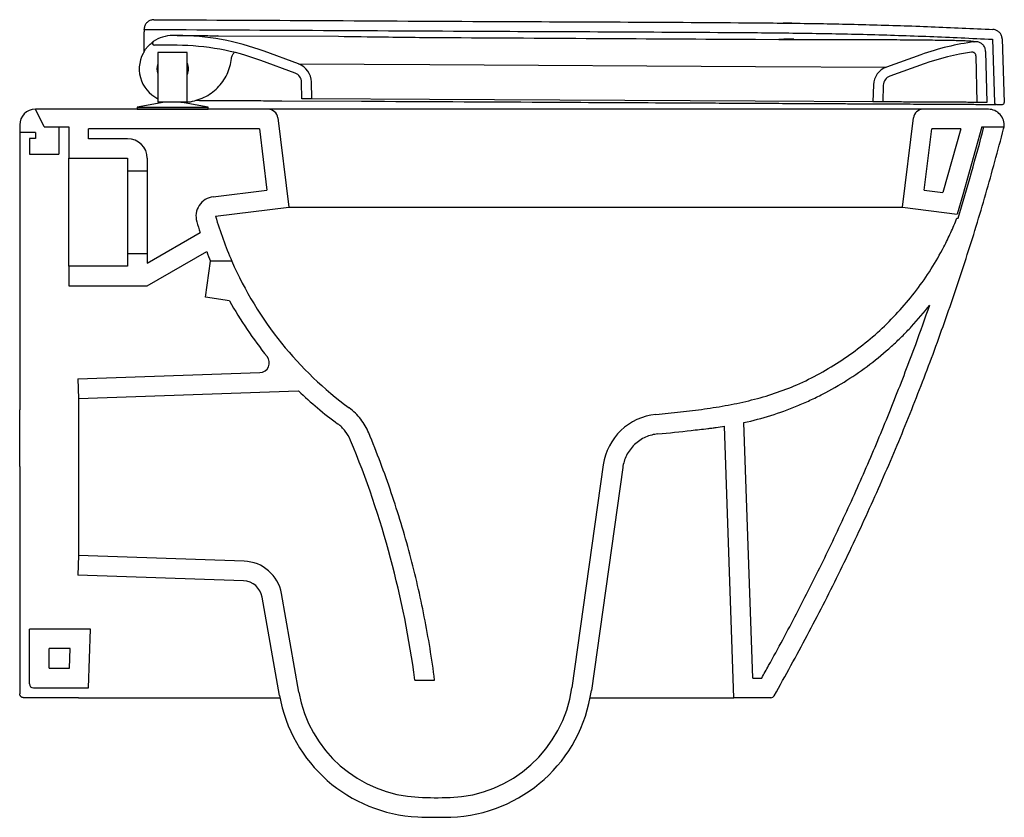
# Model space of a CAD drawing. Header units: millimetres. Extents: x 5067.061 to 5067.562, y 2508.844 to 2509.251.
import ezdxf

# ---------------------------------------------------------------- set-up
doc = ezdxf.new("R2010")
doc.units = ezdxf.units.MM
doc.layers.add('SANINDUSA', color=3, linetype='Continuous')

msp = doc.modelspace()

# ---------------------------------------------------------------- linework, layer by layer
at = {"layer": 'SANINDUSA'}
for p, q in [((5067.454083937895, 2509.248718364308), (5067.449686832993, 2509.248778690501)), ((5067.123879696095, 2509.242608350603), (5067.123879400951, 2509.242557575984)), ((5067.123950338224, 2509.244497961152), (5067.123950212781, 2509.244502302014)), ((5067.123996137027, 2509.245556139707), (5067.12400449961, 2509.24574803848)), ((5067.140848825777, 2509.242469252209), (5067.13860709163, 2509.242480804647)), ((5067.140848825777, 2509.242469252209), (5067.155578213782, 2509.242393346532)), ((5067.155459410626, 2509.242393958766), (5067.155578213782, 2509.242393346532)), ((5067.161724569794, 2509.242312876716), (5067.161606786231, 2509.242362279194)), ((5067.161606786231, 2509.242362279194), (5067.223062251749, 2509.242045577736)), ((5067.140823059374, 2509.2374693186), (5067.129254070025, 2509.237528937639)), ((5067.264371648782, 2509.241529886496), (5067.269605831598, 2509.241467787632)), ((5067.2696082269, 2509.241480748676), (5067.269605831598, 2509.241467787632)), ((5067.435603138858, 2509.24051754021), (5067.447489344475, 2509.240498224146)), ((5067.447494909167, 2509.240513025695), (5067.447489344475, 2509.240498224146)), ((5067.447489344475, 2509.240498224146), (5067.45506586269, 2509.240504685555)), ((5067.556322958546, 2509.240543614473), (5067.557395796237, 2509.208283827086)), ((5067.561320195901, 2509.240709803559), (5067.562396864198, 2509.208334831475)), ((5067.131019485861, 2509.233861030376), (5067.131019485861, 2509.208491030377)), ((5067.146019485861, 2509.233861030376), (5067.131019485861, 2509.233861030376)), ((5067.146019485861, 2509.208491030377), (5067.146019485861, 2509.233861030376)), ((5067.202732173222, 2509.227942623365), (5067.185270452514, 2509.234400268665)), ((5067.519861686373, 2509.23267600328), (5067.502334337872, 2509.226398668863)), ((5067.552891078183, 2509.234390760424), (5067.553438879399, 2509.208342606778)), ((5067.200997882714, 2509.223253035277), (5067.183536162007, 2509.229710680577)), ((5067.202732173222, 2509.227942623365), (5067.26953435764, 2509.227598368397)), ((5067.26953435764, 2509.227598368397), (5067.435532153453, 2509.22674292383)), ((5067.521547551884, 2509.227968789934), (5067.504020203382, 2509.221691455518)), ((5067.547939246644, 2509.232042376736), (5067.548437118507, 2509.208368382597)), ((5067.435532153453, 2509.22674292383), (5067.502334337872, 2509.226398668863)), ((5067.204441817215, 2509.210141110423), (5067.204262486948, 2509.218668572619)), ((5067.209443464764, 2509.210115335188), (5067.20926138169, 2509.21877369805)), ((5067.495710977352, 2509.217297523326), (5067.495439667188, 2509.208641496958)), ((5067.500708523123, 2509.217140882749), (5067.500441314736, 2509.208615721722)), ((5067.13451948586, 2509.208491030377), (5067.120401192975, 2509.205861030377)), ((5067.146019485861, 2509.208491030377), (5067.131019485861, 2509.208491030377)), ((5067.156637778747, 2509.205861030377), (5067.14251948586, 2509.208491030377)), ((5067.142689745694, 2509.208459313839), (5067.143533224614, 2509.208454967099)), ((5067.143533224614, 2509.208454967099), (5067.144187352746, 2509.208491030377)), ((5067.143533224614, 2509.208454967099), (5067.143533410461, 2509.208491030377)), ((5067.194112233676, 2509.209194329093), (5067.234780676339, 2509.208984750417)), ((5067.209443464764, 2509.210115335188), (5067.204441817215, 2509.210141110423)), ((5067.26944266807, 2509.209806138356), (5067.209443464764, 2509.210115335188)), ((5067.234780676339, 2509.208984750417), (5067.234956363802, 2509.208983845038)), ((5067.435440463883, 2509.208950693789), (5067.26944266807, 2509.209806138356)), ((5067.495439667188, 2509.208641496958), (5067.435440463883, 2509.208950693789)), ((5067.500441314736, 2509.208615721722), (5067.495439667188, 2509.208641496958)), ((5067.548437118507, 2509.208368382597), (5067.548050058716, 2509.208370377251)), ((5067.553438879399, 2509.208342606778), (5067.548437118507, 2509.208368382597)), ((5067.558390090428, 2509.207317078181), (5067.561392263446, 2509.207301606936)), ((5067.562398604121, 2509.208334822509), (5067.562396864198, 2509.208334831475)), ((5067.073054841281, 2509.19593005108), (5067.068589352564, 2509.204861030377)), ((5067.187165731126, 2509.204861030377), (5067.068589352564, 2509.204861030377)), ((5067.120401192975, 2509.205861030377), (5067.120401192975, 2509.204861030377)), ((5067.120401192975, 2509.205861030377), (5067.138519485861, 2509.205861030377)), ((5067.120401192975, 2509.204861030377), (5067.138519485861, 2509.204861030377)), ((5067.138519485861, 2509.205861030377), (5067.156637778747, 2509.205861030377)), ((5067.138519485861, 2509.204861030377), (5067.156637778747, 2509.204861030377)), ((5067.156637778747, 2509.204861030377), (5067.156637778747, 2509.205861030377)), ((5067.256946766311, 2509.204861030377), (5067.187165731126, 2509.204861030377)), ((5067.449957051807, 2509.204861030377), (5067.256946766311, 2509.204861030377)), ((5067.521012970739, 2509.204861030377), (5067.449957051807, 2509.204861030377)), ((5067.554302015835, 2509.204861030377), (5067.521012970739, 2509.204861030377)), ((5067.192128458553, 2509.200470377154), (5067.197728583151, 2509.154861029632)), ((5067.510450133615, 2509.154861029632), (5067.516050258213, 2509.200470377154)), ((5067.060589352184, 2509.196861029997), (5067.060589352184, 2509.19293005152)), ((5067.068589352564, 2509.19293005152), (5067.060589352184, 2509.19293005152)), ((5067.060589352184, 2509.19293005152), (5067.060589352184, 2509.160283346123)), ((5067.068589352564, 2509.19293005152), (5067.068589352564, 2509.189930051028)), ((5067.073054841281, 2509.19593005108), (5067.085589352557, 2509.19593005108)), ((5067.073054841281, 2509.19593005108), (5067.080589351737, 2509.19593005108)), ((5067.080589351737, 2509.19593005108), (5067.080589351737, 2509.181930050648)), ((5067.085589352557, 2509.19593005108), (5067.085589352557, 2509.179861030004)), ((5067.095589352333, 2509.189861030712), (5067.095589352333, 2509.1948610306)), ((5067.182742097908, 2509.1948610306), (5067.095589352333, 2509.1948610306)), ((5067.182742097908, 2509.1948610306), (5067.186584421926, 2509.163567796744)), ((5067.521594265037, 2509.163567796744), (5067.525436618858, 2509.1948610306)), ((5067.540272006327, 2509.1948610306), (5067.525436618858, 2509.1948610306)), ((5067.540272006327, 2509.1948610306), (5067.531138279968, 2509.16239594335)), ((5067.550960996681, 2509.19593005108), (5067.541179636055, 2509.161163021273)), ((5067.550960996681, 2509.19593005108), (5067.562247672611, 2509.19593005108)), ((5067.551994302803, 2509.19593005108), (5067.562247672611, 2509.19593005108)), ((5067.065589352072, 2509.189930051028), (5067.065589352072, 2509.181930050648)), ((5067.068589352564, 2509.189930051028), (5067.065589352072, 2509.189930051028)), ((5067.1155893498, 2509.189861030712), (5067.095589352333, 2509.189861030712)), ((5067.065589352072, 2509.181930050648), (5067.080589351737, 2509.181930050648)), ((5067.085589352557, 2509.179861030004), (5067.115589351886, 2509.179861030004)), ((5067.085589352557, 2509.124861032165), (5067.085589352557, 2509.179861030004)), ((5067.115589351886, 2509.179861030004), (5067.115589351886, 2509.17336102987)), ((5067.1255893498, 2509.179861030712), (5067.1255893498, 2509.17336102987)), ((5067.1255893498, 2509.17336102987), (5067.115589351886, 2509.17336102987)), ((5067.115589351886, 2509.17336102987), (5067.115589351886, 2509.131361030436)), ((5067.1255893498, 2509.17336102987), (5067.1255893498, 2509.131361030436)), ((5067.159213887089, 2509.160207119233), (5067.186584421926, 2509.163567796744)), ((5067.521594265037, 2509.163567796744), (5067.531138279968, 2509.16239594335)), ((5067.060589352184, 2509.160283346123), (5067.060589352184, 2509.074261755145)), ((5067.541179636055, 2509.161163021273), (5067.538439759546, 2509.151424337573)), ((5067.160432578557, 2509.150281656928), (5067.197728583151, 2509.154861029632)), ((5067.197728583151, 2509.154861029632), (5067.256892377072, 2509.154861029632)), ((5067.256892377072, 2509.154861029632), (5067.449902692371, 2509.154861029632)), ((5067.449902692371, 2509.154861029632), (5067.510450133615, 2509.154861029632)), ((5067.510450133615, 2509.154861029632), (5067.538439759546, 2509.151424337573)), ((5067.538263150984, 2509.149357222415), (5067.538839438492, 2509.149297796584)), ((5067.1255893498, 2509.126408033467), (5067.15251758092, 2509.141955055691)), ((5067.1255893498, 2509.114861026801), (5067.155881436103, 2509.132350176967)), ((5067.115589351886, 2509.131361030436), (5067.115589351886, 2509.124861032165)), ((5067.115589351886, 2509.131361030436), (5067.1255893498, 2509.131361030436)), ((5067.1255893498, 2509.131361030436), (5067.1255893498, 2509.126408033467)), ((5067.155279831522, 2509.108992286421), (5067.157859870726, 2509.127350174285)), ((5067.168724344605, 2509.127350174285), (5067.157859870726, 2509.127350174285)), ((5067.085589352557, 2509.124861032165), (5067.085589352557, 2509.114861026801)), ((5067.115589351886, 2509.124861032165), (5067.085589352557, 2509.124861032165)), ((5067.085589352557, 2509.114861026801), (5067.1255893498, 2509.114861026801)), ((5067.167501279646, 2509.107274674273), (5067.155279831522, 2509.108992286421)), ((5067.060589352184, 2509.074261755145), (5067.060589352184, 2509.06129740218)), ((5067.090240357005, 2509.067354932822), (5067.183028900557, 2509.070595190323)), ((5067.090240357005, 2509.067354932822), (5067.090589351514, 2509.057361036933)), ((5067.060589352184, 2509.06129740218), (5067.060589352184, 2509.051645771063)), ((5067.090589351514, 2509.057361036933), (5067.202567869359, 2509.061271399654)), ((5067.090589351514, 2509.057361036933), (5067.090589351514, 2508.97736102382)), ((5067.060589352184, 2509.02265298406), (5067.060589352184, 2509.051645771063)), ((5067.424589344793, 2508.904861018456), (5067.419757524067, 2509.043226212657)), ((5067.434246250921, 2508.914861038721), (5067.429698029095, 2509.045105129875)), ((5067.060589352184, 2509.02265298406), (5067.060589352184, 2508.906861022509)), ((5067.358037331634, 2509.023594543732), (5067.342058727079, 2508.909900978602)), ((5067.367939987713, 2509.02220281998), (5067.35196141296, 2508.908509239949)), ((5067.090589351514, 2508.97736102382), (5067.090240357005, 2508.967367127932)), ((5067.175011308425, 2508.974412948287), (5067.090589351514, 2508.97736102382)), ((5067.17466231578, 2508.964419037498), (5067.090240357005, 2508.967367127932)), ((5067.193008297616, 2508.90598841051), (5067.184161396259, 2508.956161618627)), ((5067.202856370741, 2508.907724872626), (5067.194009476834, 2508.957898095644)), ((5067.065589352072, 2508.911861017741), (5067.065589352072, 2508.939861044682)), ((5067.09663697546, 2508.939861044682), (5067.065589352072, 2508.939861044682)), ((5067.095589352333, 2508.90986104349), (5067.09663697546, 2508.939861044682)), ((5067.075589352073, 2508.91986104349), (5067.075589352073, 2508.929861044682)), ((5067.086281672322, 2508.929861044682), (5067.075589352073, 2508.929861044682)), ((5067.085932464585, 2508.91986104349), (5067.086281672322, 2508.929861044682)), ((5067.075589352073, 2508.91986104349), (5067.085932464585, 2508.91986104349)), ((5067.261973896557, 2508.913872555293), (5067.272058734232, 2508.913872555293)), ((5067.434246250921, 2508.914861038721), (5067.438751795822, 2508.914861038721)), ((5067.0675893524, 2508.90986104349), (5067.095589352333, 2508.90986104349)), ((5067.090589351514, 2508.904861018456), (5067.062589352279, 2508.904861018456)), ((5067.090589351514, 2508.904861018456), (5067.1932159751, 2508.904861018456)), ((5067.351356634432, 2508.904861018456), (5067.360918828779, 2508.904861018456)), ((5067.360918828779, 2508.904861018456), (5067.424589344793, 2508.904861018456)), ((5067.443424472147, 2508.904861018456), (5067.424589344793, 2508.904861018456))]:
    msp.add_line(p, q, dxfattribs=at)
for centre, radius, start, end in [((5067.138519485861, 2509.225481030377), 0.01700000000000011, 89.70473746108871, 125.363825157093), ((5067.140178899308, 2509.112470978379), 0.13, 69.70473746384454, 89.70473746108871), ((5067.129259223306, 2509.238528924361), 0.001000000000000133, 125.363825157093, 269.7047374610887), ((5067.140178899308, 2509.112470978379), 0.125, 69.70473746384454, 89.70473746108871), ((5067.563694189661, 2509.110288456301), 0.1300000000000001, 97.26259027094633, 109.704737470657), ((5067.138519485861, 2509.225481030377), 0.01700000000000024, 146.2826769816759, 243.8210312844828), ((5067.563694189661, 2509.110288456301), 0.1250000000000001, 98.29940365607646, 109.704737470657), ((5067.138519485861, 2509.225481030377), 0.007999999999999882, 159.6358651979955, 200.3641348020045), ((5067.138519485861, 2509.225481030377), 0.008085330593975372, 338.0646349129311, 21.93536508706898), ((5067.199263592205, 2509.218563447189), 0.009999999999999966, 1.204737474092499, 69.70473746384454), ((5067.199263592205, 2509.218563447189), 0.005000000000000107, 1.204737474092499, 69.70473746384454), ((5067.505706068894, 2509.216984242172), 0.01000000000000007, 109.704737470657, 178.2047374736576), ((5067.505706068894, 2509.216984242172), 0.005000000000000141, 109.704737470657, 178.2047374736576), ((5067.558395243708, 2509.208317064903), 0.001000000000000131, 181.904737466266, 269.7047374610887), ((5067.561397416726, 2509.208301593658), 0.001000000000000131, 269.7047374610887, 1.904737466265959), ((5067.561400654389, 2509.208301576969), 0.0009999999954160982, 270.868801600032, 1.88633369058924), ((5067.068589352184, 2509.196861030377), 0.008000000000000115, 90, 180), ((5067.187165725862, 2509.199861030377), 0.005000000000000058, 6.999999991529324, 90), ((5067.521012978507, 2509.199861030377), 0.005000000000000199, 90, 173.0000000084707), ((5067.554302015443, 2509.196861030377), 0.008000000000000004, 353.3172127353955, 90), ((5067.554302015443, 2509.196861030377), 0.008000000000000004, 345.4926717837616, 353.3172127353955), ((5067.1155893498, 2509.179861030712), 0.01, 0, 90), ((5067.160432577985, 2509.150281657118), 0.01000000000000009, 96.99999999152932, 196.0989416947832), ((5067.182854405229, 2509.075592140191), 0.005000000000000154, 271.9999999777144, 39.04708955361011), ((5067.387745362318, 2509.019419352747), 0.03000000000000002, 95.5077373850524, 171.9999999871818), ((5066.780381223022, 2508.850355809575), 0.4857631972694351, 7.513314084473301, 22.47443758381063), ((5067.174316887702, 2508.954461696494), 0.01999013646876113, 10.01362442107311, 88.02922778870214), ((5067.174313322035, 2508.954425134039), 0.01000000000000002, 9.99999999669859, 88.00000002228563), ((5067.067589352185, 2508.911861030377), 0.002000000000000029, 180, 270), ((5067.266868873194, 2508.919012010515), 0.07500000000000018, 189.9999999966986, 267.3651152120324), ((5067.266868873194, 2508.919012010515), 0.06500000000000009, 189.9999999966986, 267.3651152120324), ((5067.277691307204, 2508.918947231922), 0.06500000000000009, 271.9489955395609, 351.9999999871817), ((5067.277691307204, 2508.918947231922), 0.07500000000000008, 271.9489955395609, 351.9999999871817), ((5067.443424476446, 2508.906861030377), 0.002000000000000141, 270, 330.4643200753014), ((5067.273089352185, 2509.054181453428), 0.2003125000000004, 267.3651152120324, 271.9489955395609), ((5067.273089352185, 2509.054181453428), 0.2103125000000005, 267.3651152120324, 271.9489955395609)]:
    msp.add_arc(centre, radius, start, end, dxfattribs=at)
for points, knots in [([(5067.129025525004, 2509.250530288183), (5067.128463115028, 2509.250477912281), (5067.127338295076, 2509.250373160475), (5067.125835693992, 2509.249518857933), (5067.124697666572, 2509.248255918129), (5067.124119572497, 2509.246913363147), (5067.124034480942, 2509.246051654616), (5067.12400449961, 2509.24574803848)], [0, 0, 0, 0, 0.2200692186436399, 0.4401384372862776, 0.6602076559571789, 0.8802768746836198, 0.9999999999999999, 0.9999999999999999, 0.9999999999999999, 0.9999999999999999]), ([(5067.129025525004, 2509.250530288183), (5067.15751191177, 2509.250385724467), (5067.215340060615, 2509.250092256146), (5067.31596150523, 2509.24953349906), (5067.398573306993, 2509.249269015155), (5067.462317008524, 2509.248691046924), (5067.493743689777, 2509.248046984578), (5067.525165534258, 2509.247018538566), (5067.546104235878, 2509.246031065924), (5067.556573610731, 2509.24553732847)], [0, 0, 0, 0, 0.1998559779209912, 0.4057131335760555, 0.7059457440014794, 0.7794420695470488, 0.8529374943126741, 0.9264685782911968, 1, 1, 1, 1]), ([(5067.123879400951, 2509.242557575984), (5067.123871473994, 2509.241224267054), (5067.123854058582, 2509.238295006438), (5067.123837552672, 2509.235365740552), (5067.123828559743, 2509.233769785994)], [0, 0, 0, 0, 0.4551691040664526, 1, 1, 1, 1]), ([(5067.123950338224, 2509.244497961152), (5067.123938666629, 2509.244201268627), (5067.123919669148, 2509.243718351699), (5067.123896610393, 2509.243114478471), (5067.123886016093, 2509.242829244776), (5067.123882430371, 2509.242728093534), (5067.123880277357, 2509.242662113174), (5067.123879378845, 2509.242624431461), (5067.123879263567, 2509.242609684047), (5067.123879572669, 2509.242608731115), (5067.123879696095, 2509.242608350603)], [0, 0, 0, 0, 0.4930342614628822, 0.8024960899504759, 0.8686508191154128, 0.9127391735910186, 0.9565527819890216, 0.9746425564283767, 0.9898746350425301, 1, 1, 1, 1]), ([(5067.123992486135, 2509.245472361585), (5067.123991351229, 2509.245446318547), (5067.123988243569, 2509.245375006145), (5067.123970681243, 2509.244971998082), (5067.123954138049, 2509.244592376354), (5067.123950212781, 2509.244502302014)], [0, 0, 0, 0, 0.3049710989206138, 0.8350877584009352, 1, 1, 1, 1]), ([(5067.123996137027, 2509.245556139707), (5067.152602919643, 2509.245410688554), (5067.210681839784, 2509.245115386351), (5067.312227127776, 2509.244556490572), (5067.395809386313, 2509.244269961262), (5067.460560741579, 2509.243716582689), (5067.492489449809, 2509.243081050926), (5067.524413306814, 2509.242046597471), (5067.54568639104, 2509.241044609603), (5067.556322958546, 2509.240543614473)], [0, 0, 0, 0, 0.1984825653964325, 0.4029692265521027, 0.7045534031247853, 0.7783975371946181, 0.8522406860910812, 0.9261201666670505, 1, 1, 1, 1]), ([(5067.155578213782, 2509.242393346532), (5067.156210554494, 2509.242387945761), (5067.157674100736, 2509.242375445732), (5067.159779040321, 2509.242339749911), (5067.161035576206, 2509.242322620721), (5067.161721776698, 2509.242312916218), (5067.161724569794, 2509.242312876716)], [0, 0, 0, 0, 0.2570125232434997, 0.5948529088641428, 0.9983508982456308, 1, 1, 1, 1]), ([(5067.561320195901, 2509.240709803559), (5067.561246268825, 2509.241269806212), (5067.561098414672, 2509.242389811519), (5067.560187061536, 2509.243858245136), (5067.558881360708, 2509.244947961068), (5067.557589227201, 2509.245443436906), (5067.556802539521, 2509.245516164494), (5067.556573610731, 2509.24553732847)], [0, 0, 0, 0, 0.2267345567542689, 0.4534691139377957, 0.6802036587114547, 0.9069381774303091, 1, 1, 1, 1]), ([(5067.124379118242, 2509.234917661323), (5067.124380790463, 2509.234920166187), (5067.124621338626, 2509.23528048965), (5067.125058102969, 2509.235881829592), (5067.12579163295, 2509.236769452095), (5067.12626303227, 2509.237256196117), (5067.126560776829, 2509.237563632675)], [0, 0, 0, 0, 0.002862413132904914, 0.411756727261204, 0.6284546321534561, 0.9999999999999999, 0.9999999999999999, 0.9999999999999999, 0.9999999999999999]), ([(5067.126560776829, 2509.237563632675), (5067.126891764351, 2509.237875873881), (5067.127470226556, 2509.238421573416), (5067.128162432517, 2509.238966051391), (5067.128551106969, 2509.239252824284), (5067.128673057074, 2509.239339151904), (5067.128679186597, 2509.23934351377), (5067.128680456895, 2509.239344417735)], [0, 0, 0, 0, 0.3616178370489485, 0.6319943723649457, 0.8182587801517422, 0.9623354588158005, 1, 1, 1, 1]), ([(5067.223062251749, 2509.242045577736), (5067.230818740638, 2509.241942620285), (5067.244587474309, 2509.241759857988), (5067.258358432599, 2509.241599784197), (5067.264371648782, 2509.241529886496)], [0, 0, 0, 0, 0.5633407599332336, 1, 1, 1, 1]), ([(5067.269605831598, 2509.241467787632), (5067.297934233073, 2509.241306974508), (5067.353266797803, 2509.240992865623), (5067.408599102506, 2509.240673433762), (5067.435603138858, 2509.24051754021)], [0, 0, 0, 0, 0.5119661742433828, 1, 1, 1, 1]), ([(5067.455086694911, 2509.240513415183), (5067.454217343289, 2509.240513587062), (5067.451694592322, 2509.240514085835), (5067.449157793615, 2509.240512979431), (5067.447495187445, 2509.240512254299)], [0, 0, 0, 0, 0.3446046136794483, 1, 1, 1, 1]), ([(5067.45506586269, 2509.240504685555), (5067.45585064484, 2509.240505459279), (5067.459980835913, 2509.24050953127), (5067.466828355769, 2509.240501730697), (5067.475531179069, 2509.240486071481), (5067.483572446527, 2509.240462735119), (5067.491441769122, 2509.240432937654), (5067.498958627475, 2509.240397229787), (5067.506037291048, 2509.240356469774), (5067.512678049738, 2509.240310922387), (5067.518904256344, 2509.240259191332), (5067.524624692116, 2509.240202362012), (5067.527938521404, 2509.240158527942), (5067.529564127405, 2509.240137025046)], [0, 0, 0, 0, 0.02638970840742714, 0.1388850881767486, 0.233046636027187, 0.327875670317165, 0.4248092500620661, 0.5224709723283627, 0.6166290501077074, 0.7114490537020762, 0.8083586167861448, 0.9059899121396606, 1, 1, 1, 1]), ([(5067.529564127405, 2509.240137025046), (5067.531088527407, 2509.240113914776), (5067.534170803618, 2509.240067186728), (5067.538028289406, 2509.239985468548), (5067.541243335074, 2509.239893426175), (5067.54374446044, 2509.239789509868), (5067.545542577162, 2509.239671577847), (5067.546697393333, 2509.239537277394), (5067.546843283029, 2509.239430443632), (5067.546916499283, 2509.239376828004)], [0, 0, 0, 0, 0.1410654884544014, 0.2852288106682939, 0.4304654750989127, 0.5703001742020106, 0.7111123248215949, 0.8550187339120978, 1, 1, 1, 1]), ([(5067.546916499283, 2509.239376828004), (5067.546920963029, 2509.239320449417), (5067.546928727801, 2509.239222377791), (5067.546965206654, 2509.239213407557), (5067.546980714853, 2509.239209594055)], [0, 0, 0, 0, 0.5748715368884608, 0.9999999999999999, 0.9999999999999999, 0.9999999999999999, 0.9999999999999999]), ([(5067.552891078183, 2509.234390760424), (5067.552852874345, 2509.234798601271), (5067.552762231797, 2509.235766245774), (5067.552081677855, 2509.237178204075), (5067.550894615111, 2509.238404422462), (5067.549361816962, 2509.239162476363), (5067.548088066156, 2509.239329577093), (5067.547395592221, 2509.239259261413), (5067.547259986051, 2509.239245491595)], [0, 0, 0, 0, 0.1465244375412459, 0.3476443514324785, 0.5487687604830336, 0.7498956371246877, 0.9510224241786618, 1, 1, 1, 1]), ([(5067.168522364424, 2509.230808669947), (5067.168632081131, 2509.231371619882), (5067.168851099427, 2509.232495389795), (5067.169581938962, 2509.233376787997), (5067.169946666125, 2509.233816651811)], [0, 0, 0, 0, 0.5009476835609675, 0.9999999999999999, 0.9999999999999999, 0.9999999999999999, 0.9999999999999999]), ([(5067.547939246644, 2509.232042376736), (5067.547912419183, 2509.232266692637), (5067.547858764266, 2509.232715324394), (5067.547501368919, 2509.233307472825), (5067.546984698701, 2509.233748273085), (5067.546338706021, 2509.23401011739), (5067.545881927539, 2509.233989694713), (5067.545650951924, 2509.233979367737)], [0, 0, 0, 0, 0.1990854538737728, 0.3981708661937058, 0.5972576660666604, 0.7963484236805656, 0.9999999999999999, 0.9999999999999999, 0.9999999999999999, 0.9999999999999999]), ([(5067.146019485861, 2509.208592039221), (5067.146192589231, 2509.208600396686), (5067.14774843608, 2509.208675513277), (5067.15067870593, 2509.209366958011), (5067.154613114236, 2509.210840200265), (5067.15826839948, 2509.213020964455), (5067.161477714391, 2509.215746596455), (5067.164211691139, 2509.219005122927), (5067.166326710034, 2509.222643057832), (5067.16786560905, 2509.22661730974), (5067.16830136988, 2509.229398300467), (5067.168522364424, 2509.230808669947)], [0, 0, 0, 0, 0.01519106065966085, 0.1365367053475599, 0.2614012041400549, 0.3827430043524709, 0.5076034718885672, 0.6289431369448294, 0.7538014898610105, 0.8751413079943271, 1, 1, 1, 1]), ([(5067.150508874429, 2509.209419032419), (5067.150893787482, 2509.209417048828), (5067.151839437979, 2509.20941217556), (5067.153008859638, 2509.209406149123), (5067.153702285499, 2509.209402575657)], [0, 0, 0, 0, 0.4070352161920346, 1, 1, 1, 1]), ([(5067.153702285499, 2509.209402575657), (5067.155181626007, 2509.2093949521), (5067.158140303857, 2509.209379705), (5067.162942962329, 2509.209354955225), (5067.167993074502, 2509.209328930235), (5067.173151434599, 2509.209302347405), (5067.178312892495, 2509.209275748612), (5067.183479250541, 2509.209249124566), (5067.188757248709, 2509.209221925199), (5067.192327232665, 2509.209203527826), (5067.194112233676, 2509.209194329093)], [0, 0, 0, 0, 0.1263329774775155, 0.2526656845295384, 0.3826709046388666, 0.5126768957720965, 0.632931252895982, 0.7531862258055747, 0.8765924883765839, 1, 1, 1, 1]), ([(5067.234956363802, 2509.208983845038), (5067.26583998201, 2509.208824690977), (5067.317020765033, 2509.208560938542), (5067.378349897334, 2509.208244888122), (5067.418944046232, 2509.208035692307), (5067.439241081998, 2509.2079310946), (5067.449389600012, 2509.207878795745)], [0, 0, 0, 0, 0.4320719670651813, 0.7160359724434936, 0.8580179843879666, 1, 1, 1, 1]), ([(5067.449389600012, 2509.207878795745), (5067.45248606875, 2509.207862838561), (5067.458690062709, 2509.207830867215), (5067.467918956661, 2509.207783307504), (5067.477006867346, 2509.207736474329), (5067.48587974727, 2509.207690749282), (5067.494476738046, 2509.207646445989), (5067.502753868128, 2509.20760379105), (5067.510646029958, 2509.207563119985), (5067.518093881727, 2509.207524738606), (5067.525037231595, 2509.207488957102), (5067.5314466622, 2509.207455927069), (5067.53726887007, 2509.2074259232), (5067.542454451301, 2509.207399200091), (5067.546953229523, 2509.207376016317), (5067.550751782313, 2509.207356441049), (5067.553838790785, 2509.207340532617), (5067.556269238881, 2509.20732800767), (5067.557760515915, 2509.207320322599), (5067.557995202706, 2509.207319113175), (5067.558072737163, 2509.207318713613)], [0, 0, 0, 0, 0.05601411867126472, 0.1122282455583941, 0.168442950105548, 0.224457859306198, 0.2805045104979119, 0.3367504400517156, 0.392997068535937, 0.4490446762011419, 0.5052471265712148, 0.5616498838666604, 0.6180528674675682, 0.67425562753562, 0.7305383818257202, 0.7870222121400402, 0.8435058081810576, 0.899788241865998, 0.9668926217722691, 1, 1, 1, 1]), ([(5067.548050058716, 2509.208370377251), (5067.547896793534, 2509.208371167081), (5067.547589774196, 2509.208372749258), (5067.545505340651, 2509.208383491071), (5067.542271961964, 2509.2084001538), (5067.537766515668, 2509.208423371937), (5067.532118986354, 2509.208452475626), (5067.52539295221, 2509.208487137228), (5067.517613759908, 2509.20852722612), (5067.509375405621, 2509.208569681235), (5067.503390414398, 2509.208600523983), (5067.500610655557, 2509.20861484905)], [0, 0, 0, 0, 0.1124961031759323, 0.2253511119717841, 0.3378489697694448, 0.450447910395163, 0.5634047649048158, 0.6760035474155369, 0.7887678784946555, 0.9018921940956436, 1, 1, 1, 1]), ([(5067.445164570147, 2508.90587510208), (5067.450837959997, 2508.916089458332), (5067.4621803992, 2508.936510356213), (5067.478038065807, 2508.967749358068), (5067.493028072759, 2508.999388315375), (5067.507060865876, 2509.031452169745), (5067.520070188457, 2509.063714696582), (5067.532067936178, 2509.096148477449), (5067.543043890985, 2509.128731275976), (5067.553149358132, 2509.161615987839), (5067.559080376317, 2509.183774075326), (5067.562046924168, 2509.194856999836)], [0, 0, 0, 0, 0.1121212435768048, 0.2241567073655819, 0.3361305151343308, 0.4480665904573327, 0.5599886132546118, 0.6699213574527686, 0.7798857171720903, 0.8899043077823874, 1, 1, 1, 1]), ([(5067.384865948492, 2509.049280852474), (5067.389039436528, 2509.049693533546), (5067.397271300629, 2509.050507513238), (5067.409549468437, 2509.051980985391), (5067.42165755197, 2509.053919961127), (5067.433642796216, 2509.056497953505), (5067.445400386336, 2509.059877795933), (5067.457068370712, 2509.064374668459), (5067.468526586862, 2509.070078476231), (5067.479745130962, 2509.076849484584), (5067.490357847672, 2509.084537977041), (5067.500279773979, 2509.093075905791), (5067.509428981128, 2509.102437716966), (5067.517769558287, 2509.112545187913), (5067.525245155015, 2509.123309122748), (5067.530929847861, 2509.133204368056), (5067.535205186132, 2509.141927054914), (5067.537243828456, 2509.146880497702), (5067.538263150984, 2509.149357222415)], [0, 0, 0, 0, 0.06469395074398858, 0.1276035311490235, 0.1907344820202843, 0.2537852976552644, 0.3166077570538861, 0.3792578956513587, 0.4464034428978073, 0.5137893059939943, 0.5811760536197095, 0.6483229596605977, 0.7154698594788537, 0.7828571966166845, 0.8502433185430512, 0.9173886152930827, 0.9586942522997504, 1, 1, 1, 1]), ([(5067.168724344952, 2509.127350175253), (5067.17530167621, 2509.112338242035), (5067.183832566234, 2509.098297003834), (5067.204024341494, 2509.073211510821), (5067.215595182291, 2509.062097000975), (5067.228546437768, 2509.052569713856)], [0.2499616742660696, 0.2499616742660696, 0.2499616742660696, 0.2499616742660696, 0.5810127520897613, 0.5810127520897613, 0.903188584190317, 0.903188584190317, 0.903188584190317, 0.903188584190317]), ([(5067.429698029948, 2509.045105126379), (5067.434306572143, 2509.046123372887), (5067.43886716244, 2509.047338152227), (5067.447891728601, 2509.05016368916), (5067.452355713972, 2509.051774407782), (5067.458977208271, 2509.054495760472), (5067.461171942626, 2509.05545382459), (5067.464444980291, 2509.056969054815), (5067.465532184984, 2509.057486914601), (5067.467688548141, 2509.058543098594), (5067.468759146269, 2509.059082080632), (5067.474074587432, 2509.061830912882), (5067.478207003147, 2509.064202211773), (5067.486237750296, 2509.06928096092), (5067.49013607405, 2509.071988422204), (5067.497698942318, 2509.077739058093), (5067.501363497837, 2509.080782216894), (5067.506681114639, 2509.085604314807), (5067.508425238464, 2509.087256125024), (5067.511846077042, 2509.090641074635), (5067.513514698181, 2509.092366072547), (5067.518396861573, 2509.097637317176), (5067.521486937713, 2509.101279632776), (5067.524413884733, 2509.105048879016)], [0, 0, 0, 0, 0.1250000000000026, 0.1250000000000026, 0.2500000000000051, 0.2500000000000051, 0.3125000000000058, 0.3125000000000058, 0.343750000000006, 0.343750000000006, 0.3750000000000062, 0.3750000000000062, 0.5000000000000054, 0.5000000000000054, 0.6250000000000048, 0.6250000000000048, 0.750000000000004, 0.750000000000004, 0.8125000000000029, 0.8125000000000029, 0.8750000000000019, 0.8750000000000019, 1, 1, 1, 1]), ([(5067.438751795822, 2508.914861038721), (5067.439934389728, 2508.916977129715), (5067.446002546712, 2508.927835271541), (5067.456613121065, 2508.94762854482), (5067.470152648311, 2508.974453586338), (5067.48300024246, 2509.001617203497), (5067.495156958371, 2509.029097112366), (5067.506599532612, 2509.056881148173), (5067.516332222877, 2509.082214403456), (5067.522043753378, 2509.098352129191), (5067.524413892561, 2509.105048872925)], [0, 0, 0, 0, 0.03482005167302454, 0.1786695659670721, 0.3225423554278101, 0.4663918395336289, 0.6102413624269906, 0.7541141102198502, 0.8979636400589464, 1, 1, 1, 1]), ([(5067.238491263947, 2509.039871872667), (5067.237967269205, 2509.041138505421), (5067.237362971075, 2509.042354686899), (5067.236000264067, 2509.044690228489), (5067.235241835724, 2509.045809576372), (5067.233568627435, 2509.047950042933), (5067.232648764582, 2509.048974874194), (5067.230691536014, 2509.050875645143), (5067.229650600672, 2509.051757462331), (5067.228546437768, 2509.052569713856)], [0, 0, 0, 0, 0.25, 0.25, 0.5, 0.5, 0.75, 0.75, 1, 1, 1, 1]), ([(5067.229250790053, 2509.036049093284), (5067.228552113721, 2509.037737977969), (5067.227642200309, 2509.039294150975), (5067.225968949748, 2509.041434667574), (5067.225355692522, 2509.042117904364), (5067.224050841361, 2509.043385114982), (5067.223356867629, 2509.043973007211), (5067.222620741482, 2509.044514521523)], [0, 0, 0, 0, 0.500000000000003, 0.500000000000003, 0.7500000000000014, 0.7500000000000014, 1, 1, 1, 1]), ([(5067.385825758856, 2509.039327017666), (5067.391491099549, 2509.039873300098), (5067.397152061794, 2509.040464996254), (5067.405636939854, 2509.041420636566), (5067.409170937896, 2509.041833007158), (5067.412703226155, 2509.042263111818), (5067.41411600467, 2509.042436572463), (5067.414822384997, 2509.042523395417), (5067.416939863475, 2509.042801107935), (5067.418350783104, 2509.043004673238), (5067.41975753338, 2509.043226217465)], [0, 0, 0, 0, 0.5000000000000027, 0.5000000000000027, 0.750000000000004, 0.8125000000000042, 0.8125000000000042, 0.8750000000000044, 0.8750000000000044, 1, 1, 1, 1]), ([(5067.272058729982, 2508.913872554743), (5067.270667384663, 2508.924642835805), (5067.268918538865, 2508.935392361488), (5067.264709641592, 2508.956779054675), (5067.262249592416, 2508.967416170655), (5067.256631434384, 2508.988507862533), (5067.253473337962, 2508.998962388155), (5067.246481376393, 2509.01962101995), (5067.24264753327, 2509.029825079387), (5067.238491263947, 2509.039871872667)], [0, 0, 0, 0, 0.25, 0.25, 0.5, 0.5, 0.75, 0.75, 1, 1, 1, 1]), ([(5067.385825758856, 2509.039327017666), (5067.384798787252, 2509.039227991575), (5067.383751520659, 2509.039046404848), (5067.381656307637, 2509.038500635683), (5067.380608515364, 2509.03813630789), (5067.378559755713, 2509.037220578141), (5067.377559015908, 2509.036669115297), (5067.375653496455, 2509.035391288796), (5067.374748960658, 2509.034664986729), (5067.373079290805, 2509.033066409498), (5067.372314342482, 2509.032194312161), (5067.370954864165, 2509.030346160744), (5067.370360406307, 2509.029370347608), (5067.369356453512, 2509.027363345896), (5067.368946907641, 2509.026332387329), (5067.368310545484, 2509.024262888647), (5067.368083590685, 2509.023224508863), (5067.367940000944, 2509.022202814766)], [0, 0, 0, 0, 0.125, 0.125, 0.25, 0.25, 0.375, 0.375, 0.5, 0.5, 0.625, 0.625, 0.75, 0.75, 0.875, 0.875, 1, 1, 1, 1]), ([(5067.062569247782, 2508.904861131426), (5067.062438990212, 2508.904862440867), (5067.062310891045, 2508.904876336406), (5067.062058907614, 2508.904928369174), (5067.061933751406, 2508.904967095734), (5067.061694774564, 2508.905067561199), (5067.061581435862, 2508.905128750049), (5067.061366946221, 2508.9052728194), (5067.061265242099, 2508.905356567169), (5067.061082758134, 2508.905539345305), (5067.061000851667, 2508.905638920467), (5067.060856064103, 2508.90585475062), (5067.060794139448, 2508.905970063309), (5067.060644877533, 2508.906326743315), (5067.060591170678, 2508.906586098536), (5067.060589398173, 2508.906847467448)], [0, 0, 0, 0, 0.1249999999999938, 0.1249999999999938, 0.2499999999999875, 0.2499999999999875, 0.3749999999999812, 0.3749999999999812, 0.4999999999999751, 0.4999999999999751, 0.624999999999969, 0.624999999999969, 0.7499999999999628, 0.7499999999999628, 1, 1, 1, 1])]:
    msp.add_open_spline(points, degree=3, knots=knots, dxfattribs=at)
for points in [[(5067.538839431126, 2509.149297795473), (5067.543540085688, 2509.164742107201), (5067.547926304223, 2509.180289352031), (5067.551994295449, 2509.19593005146)], [(5067.150824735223, 2509.14750868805), (5067.151362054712, 2509.145646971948), (5067.151926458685, 2509.143795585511), (5067.152517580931, 2509.141955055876)], [(5067.160432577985, 2509.150281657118), (5067.162698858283, 2509.142429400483), (5067.165472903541, 2509.134771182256), (5067.168724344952, 2509.127350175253)], [(5067.155881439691, 2509.132350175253), (5067.156518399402, 2509.130673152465), (5067.157177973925, 2509.129006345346), (5067.157859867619, 2509.127350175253)], [(5067.167501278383, 2509.107274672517), (5067.173062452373, 2509.09721178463), (5067.179500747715, 2509.087663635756), (5067.186737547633, 2509.078741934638)], [(5067.202756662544, 2509.061278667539), (5067.208971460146, 2509.055280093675), (5067.215604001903, 2509.049676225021), (5067.222620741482, 2509.044514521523)]]:
    msp.add_open_spline(points, degree=3, dxfattribs=at)

doc.saveas('drawing.dxf')
